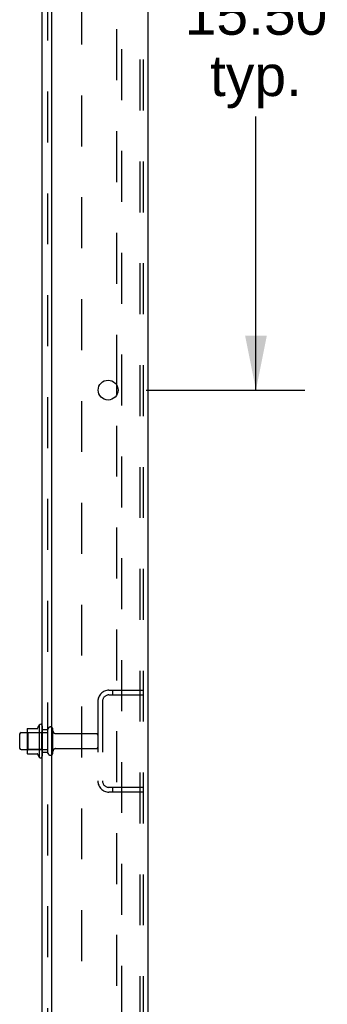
# Model space of a CAD drawing. Header units: inches. Extents: x 0 to 204, y 0 to 132.
# Tile 107 of 113: x 132.6 to 139.39, y 43.48 to 65.22. Entities that reach past the tile are written whole.
import ezdxf

# ---------------------------------------------------------------- set-up
doc = ezdxf.new("R2010")
doc.units = ezdxf.units.IN
doc.header["$LTSCALE"] = 11.243375
doc.header["$MEASUREMENT"] = 0
doc.linetypes.add('HIDDEN', pattern=[0.2, 0.1, -0.1])
doc.layers.get('0').update_dxf_attribs({"linetype": 'CONTINUOUS'})
for name, color, linetype in [('DEFAULT_2', 8, 'HIDDEN'), ('DIMENSIONS', 7, 'CONTINUOUS'), ('SUBPANEL', 7, 'CONTINUOUS')]:
    doc.layers.add(name, color=color, linetype=linetype)
doc.styles.get("Standard").update_dxf_attribs({"font": 'arial.ttf'})
doc.dimstyles.new('DIMSTYLE_1', dxfattribs={"dimtxt": 0.901875, "dimasz": 1.2025, "dimexe": 0.09, "dimexo": 0.07, "dimgap": 0.0375, "dimtad": 0, "dimtih": 1, "dimtoh": 1, "dimzin": 4, "dimdsep": 46, "dimtxsty": 'Standard', "dimblk": '_FILLED', "dimblk1": '_FILLED', "dimblk2": '_FILLED', "dimcen": 0.09, "dimadec": 3, "dimazin": 1, "dimtfac": 1, "dimtdec": 3, "dimtofl": 0, "dimtmove": 0, "dimatfit": 3, "dimldrblk": '_FILLED', "dimfxl": 0, "dimtolj": 1, "dimtzin": 4, "dimarcsym": 0})

# ---------------------------------------------------------------- blocks, each defined once
blk = doc.blocks.new('_FILLED')
at = {"color": 0, "linetype": 'ByBlock'}
blk.add_solid([(0, 0), (-1, 0.2), (-1, -0.2)], dxfattribs=at)
blk = doc.blocks.new('*D18')
at = {"layer": 'DIMENSIONS', "color": 2, "linetype": 'Continuous'}
for p, q in [((135.394, 72.54), (138.9, 72.54)), ((137.818, 72.54), (137.818, 66.238)), ((137.818, 57.04), (137.818, 63.081)), ((135.394, 57.04), (138.9, 57.04))]:
    blk.add_line(p, q, dxfattribs=at)
at = {"layer": 'DIMENSIONS', "color": 2, "linetype": 'Continuous', "xscale": 1.2025, "yscale": 1.2025, "zscale": 1.2025}
for p, rotation in [((137.818, 72.54), 90), ((137.818, 57.04), 270)]:
    blk.add_blockref('_FILLED', p, dxfattribs=dict(at, rotation=rotation))
at = {"layer": 'DIMENSIONS', "color": 2, "linetype": 'Continuous', "insert": (137.818, 65.787), "char_height": 0.9019, "width": 3.15153, "attachment_point": 2, "line_spacing_factor": 0.9}
blk.add_mtext('15.50\\Ptyp.', dxfattribs=at)

msp = doc.modelspace()

# ---------------------------------------------------------------- linework, layer by layer
at = {"color": 3, "linetype": 'Continuous'}
for p, q in [((135.427, 89.186), (135.427, 9.394)), ((133.302, 85.79), (133.302, 11.415)), ((134.748, 56.942), (134.748, 57.137))]:
    msp.add_line(p, q, dxfattribs=at)
at = {"color": 7, "linetype": 'Continuous'}
for p, q in [((132.773, 49.567), (133.001, 49.567)), ((133.028, 49.645), (133.028, 48.934)), ((132.598, 49.447), (132.598, 49.132)), ((132.628, 49.477), (132.762, 49.477)), ((132.762, 49.545), (132.762, 49.034)), ((132.628, 49.102), (132.762, 49.102)), ((132.773, 49.012), (133.001, 49.012))]:
    msp.add_line(p, q, dxfattribs=at)
at = {"color": 3, "linetype": 'Continuous'}
msp.add_circle((134.552, 57.04), 0.219, dxfattribs=at)
at = {"color": 7, "linetype": 'Continuous'}
for centre, radius, start, end in [((132.773, 49.557), 0.01, 90, 174.8062), ((132.982, 49.577), 0.01, 270, 336.0321), ((133.629, 49.29), 0.698, 149.3369, 156.0321), ((133.06, 49.624), 0.0384, 0, 145.5503), ((132.628, 49.447), 0.03, 90, 180), ((132.904, 49.545), 0.141, 174.7919, 180), ((132.628, 49.132), 0.03, 180, 270), ((132.904, 49.034), 0.141, 180, 185.2081), ((132.773, 49.022), 0.01, 185.1938, 270), ((132.982, 49.002), 0.01, 23.9679, 90), ((133.629, 49.29), 0.698, 203.9679, 210.6631), ((133.06, 48.955), 0.0384, 214.4497, 360)]:
    msp.add_arc(centre, radius, start, end, dxfattribs=at)
at = {"layer": 'DEFAULT_2', "color": 8, "linetype": 'HIDDEN'}
for p, q in [((134.852, 9.477), (134.852, 89.102)), ((135.25, 89.072), (135.25, 9.507)), ((135.323, 89.072), (135.323, 9.507)), ((134.748, 57.137), (134.748, 72.442)), ((134.748, 41.637), (134.748, 56.942)), ((134.57, 50.415), (135.323, 50.415)), ((134.57, 50.311), (135.323, 50.311)), ((134.651, 50.415), (134.651, 50.311)), ((134.323, 50.168), (134.323, 48.411)), ((134.427, 50.168), (134.427, 48.411)), ((133.098, 49.624), (133.098, 48.955)), ((132.782, 49.473), (132.762, 49.493)), ((132.762, 49.477), (133.223, 49.477)), ((133.078, 49.473), (132.782, 49.473)), ((132.782, 49.473), (132.782, 49.106)), ((133.078, 49.473), (133.098, 49.493)), ((133.078, 49.473), (133.078, 49.106)), ((133.223, 49.032), (133.223, 49.547)), ((133.333, 49.032), (133.333, 49.547)), ((133.396, 49.455), (134.293, 49.455)), ((132.782, 49.106), (132.762, 49.086)), ((132.762, 49.102), (133.223, 49.102)), ((133.078, 49.106), (132.782, 49.106)), ((133.078, 49.106), (133.098, 49.086)), ((133.396, 49.125), (134.293, 49.125)), ((135.323, 48.269), (134.57, 48.269)), ((134.651, 48.269), (134.651, 48.165)), ((135.323, 48.165), (134.57, 48.165))]:
    msp.add_line(p, q, dxfattribs=at)
for centre, radius, start, end in [((134.57, 50.168), 0.246, 90, 180), ((134.57, 50.168), 0.142, 90, 180), ((133.278, 49.547), 0.055, 360, 180), ((133.396, 49.517), 0.0625, 180, 270), ((134.293, 49.425), 0.03, 360, 90), ((134.293, 49.155), 0.03, 270, 0), ((133.278, 49.032), 0.055, 180, 0), ((133.396, 49.062), 0.0625, 90, 180), ((134.57, 48.411), 0.246, 180, 270), ((134.57, 48.411), 0.142, 180, 270)]:
    msp.add_arc(centre, radius, start, end, dxfattribs=at)
at = {"layer": 'SUBPANEL', "color": 3, "linetype": 'Continuous'}
msp.add_line((133.098, 13.446), (133.098, 85.133), dxfattribs=at)
at = {"layer": 'SUBPANEL', "color": 8, "linetype": 'HIDDEN'}
for p, q in [((133.223, 15.285), (133.223, 83.294)), ((133.973, 19.696), (133.973, 78.883)), ((133.223, 49.54), (133.098, 49.54)), ((133.223, 49.04), (133.098, 49.04))]:
    msp.add_line(p, q, dxfattribs=at)

# ---------------------------------------------------------------- dimensions: what is measured, and where the dimension line sits
at = {"layer": 'DIMENSIONS', "color": 2, "linetype": 'Continuous'}
dim = msp.add_linear_dim(base=(137.818, 57.04), p1=(135.324, 72.54), p2=(135.324, 57.04), angle=270, text='<>\\Ptyp.', dimstyle='DIMSTYLE_1', dxfattribs=at)
dim.commit()
dim.dimension.update_dxf_attribs({"geometry": '*D18', "text_midpoint": (137.818, 64.66), "dimtype": 160})

doc.saveas('drawing.dxf')
